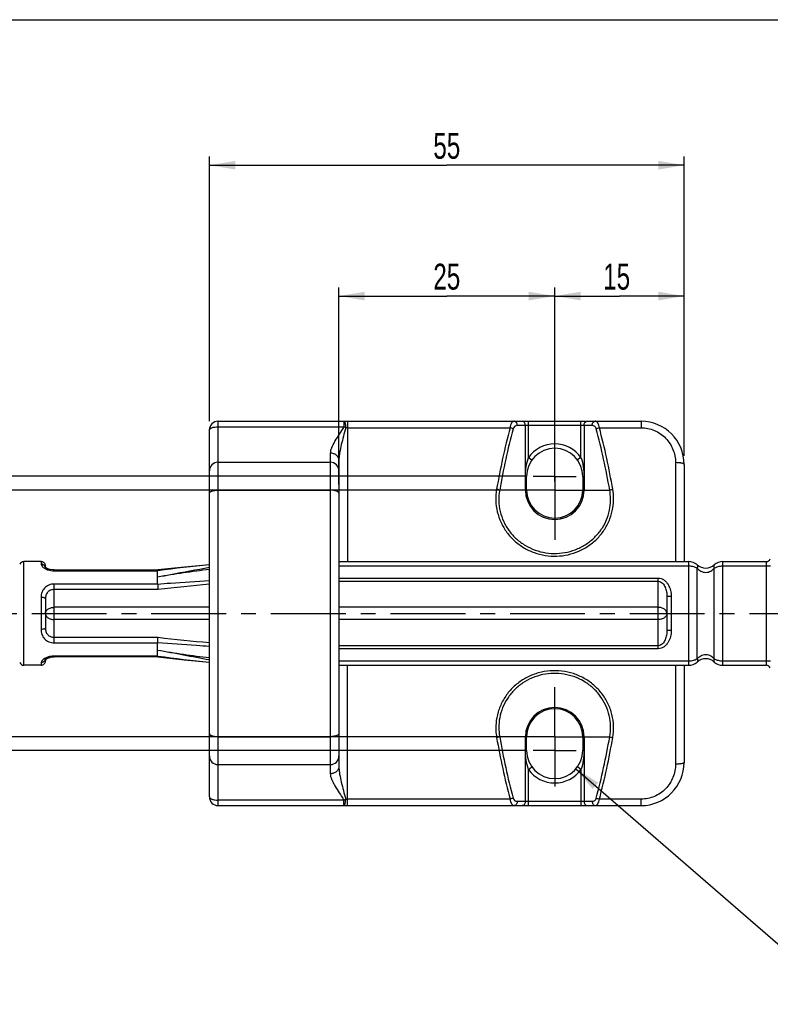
# Model space of a CAD drawing. Header units: millimetres. Extents: x 6 to 407, y 6 to 288.
# Tile 33 of 42: x 172 to 259, y 173 to 287. Entities that reach past the tile are written whole.
import ezdxf

# ---------------------------------------------------------------- set-up
doc = ezdxf.new("R2010")
doc.units = ezdxf.units.MM
doc.header["$LTSCALE"] = 23.1
doc.linetypes.add('CENTER', pattern=[0.6, 0.375, -0.075, 0.075, -0.075])
doc.layers.get('0').update_dxf_attribs({"linetype": 'CONTINUOUS'})
for name, color, linetype in [('DM1-0-1-CLIS-A-TE_DXF_DIMENSION', 7, 'CONTINUOUS'), ('DM1-0-1-CLIS-A-TE_DXF_FORMAT', 7, 'CONTINUOUS'), ('F40746_DM_BELLMOUTH_DXF_AXIS', 7, 'CONTINUOUS'), ('F46323_DM_HADXF_CONTINUOUS_LINE', 7, 'CONTINUOUS'), ('F46325_DM_HADXF_CONTINUOUS_LINE', 7, 'CONTINUOUS'), ('F46325_DM_HAND_ACT_BRACDXF_AXIS', 7, 'CONTINUOUS')]:
    doc.layers.add(name, color=color, linetype=linetype)
doc.styles.get("Standard").update_dxf_attribs({"font": 'txt', "width": 0.7})
doc.styles.add('TEXTSTYLE_5', font='gdt', dxfattribs={"width": 0.7})
doc.dimstyles.new('DIMSTYLE_1', dxfattribs={"dimtxt": 3, "dimasz": 3, "dimexe": 1, "dimexo": 1, "dimgap": 0.75, "dimtad": 1, "dimdsep": 46, "dimtxsty": 'STANDARD', "dimblk": '_FILLED', "dimblk1": '_FILLED', "dimblk2": '_FILLED', "dimcen": 0.09, "dimclrt": 5, "dimazin": 2, "dimtp": 0.01, "dimtm": 0.01, "dimtfac": 1, "dimtofl": 0, "dimtmove": 0, "dimatfit": 3, "dimldrblk": '_FILLED', "dimfxl": 1, "dimtolj": 1, "dimarcsym": 0})
doc.dimstyles.new('DIMSTYLE_3', dxfattribs={"dimtxt": 3, "dimasz": 3, "dimexe": 1, "dimexo": 1, "dimgap": 0.75, "dimtad": 1, "dimdec": 1, "dimdsep": 46, "dimtxsty": 'STANDARD', "dimblk": '_FILLED', "dimblk1": '_FILLED', "dimblk2": '_FILLED', "dimcen": 0.09, "dimclrt": 5, "dimazin": 2, "dimtp": 0.1, "dimtm": 0.1, "dimtfac": 1, "dimtdec": 1, "dimtofl": 0, "dimtmove": 0, "dimatfit": 3, "dimldrblk": '_FILLED', "dimfxl": 1, "dimtolj": 1, "dimarcsym": 0})
doc.dimstyles.new('DIMSTYLE_5', dxfattribs={"dimtxt": 3, "dimasz": 3, "dimexe": 1, "dimexo": 1, "dimtad": 1, "dimdsep": 46, "dimtxsty": 'STANDARD', "dimblk": '_FILLED', "dimblk1": '_FILLED', "dimblk2": '_FILLED', "dimcen": 0.09, "dimclrt": 5, "dimazin": 2, "dimtp": 0.01, "dimtm": 0.01, "dimtfac": 1, "dimtofl": 0, "dimtmove": 0, "dimatfit": 1, "dimldrblk": '_FILLED', "dimfxl": 1, "dimtolj": 1, "dimarcsym": 0})

# ---------------------------------------------------------------- blocks, each defined once
blk = doc.blocks.new('_FILLED')
at = {"color": 0, "linetype": 'BYBLOCK'}
blk.add_solid([(0, 0), (-1, 0.167), (-1, -0.167)], dxfattribs=at)
blk = doc.blocks.new('*D7')
at = {"layer": 'DM1-0-1-CLIS-A-TE_DXF_DIMENSION', "color": 2, "linetype": 'CONTINUOUS'}
for p, q in [((233.27, 233.02), (106.88, 233.02)), ((107.88, 233.02), (107.88, 218.73)), ((107.88, 204.44), (107.88, 218.73)), ((233.27, 204.44), (106.88, 204.44))]:
    blk.add_line(p, q, dxfattribs=at)
at = {"layer": 'DM1-0-1-CLIS-A-TE_DXF_DIMENSION', "color": 2, "linetype": 'CONTINUOUS', "xscale": 3, "yscale": 3, "zscale": 3}
for p, rotation in [((107.88, 233.02), 90), ((107.88, 204.44), 270)]:
    blk.add_blockref('_FILLED', p, dxfattribs=dict(at, rotation=rotation))
at = {"layer": 'DM1-0-1-CLIS-A-TE_DXF_DIMENSION', "color": 5, "linetype": 'CONTINUOUS', "insert": (104.13, 218.73), "char_height": 3, "width": 8.4, "attachment_point": 2, "rotation": 90, "line_spacing_factor": 0.9}
blk.add_mtext('28.6', dxfattribs=at)
blk = doc.blocks.new('*D8')
at = {"layer": 'DM1-0-1-CLIS-A-TE_DXF_DIMENSION', "color": 2, "linetype": 'CONTINUOUS'}
for p, q in [((230.77, 234.61), (92.53, 234.61)), ((93.53, 234.61), (93.53, 218.73)), ((93.53, 202.86), (93.53, 218.73)), ((230.77, 202.86), (92.53, 202.86))]:
    blk.add_line(p, q, dxfattribs=at)
at = {"layer": 'DM1-0-1-CLIS-A-TE_DXF_DIMENSION', "color": 2, "linetype": 'CONTINUOUS', "xscale": 3, "yscale": 3, "zscale": 3}
for p, rotation in [((93.53, 234.61), 90), ((93.53, 202.86), 270)]:
    blk.add_blockref('_FILLED', p, dxfattribs=dict(at, rotation=rotation))
at = {"layer": 'DM1-0-1-CLIS-A-TE_DXF_DIMENSION', "color": 5, "linetype": 'CONTINUOUS', "insert": (89.78, 218.73), "char_height": 3, "width": 8.4, "attachment_point": 2, "rotation": 90, "line_spacing_factor": 0.9}
blk.add_mtext('31.8', dxfattribs=at)
blk = doc.blocks.new('*D9')
at = {"layer": 'DM1-0-1-CLIS-A-TE_DXF_DIMENSION', "color": 2, "linetype": 'CONTINUOUS'}
for p, q in [((194.27, 240.98), (194.27, 271.63)), ((249.27, 236.98), (249.27, 271.63)), ((194.27, 270.63), (221.77, 270.63)), ((249.27, 270.63), (221.77, 270.63))]:
    blk.add_line(p, q, dxfattribs=at)
at = {"layer": 'DM1-0-1-CLIS-A-TE_DXF_DIMENSION', "color": 2, "linetype": 'CONTINUOUS', "xscale": 3, "yscale": 3, "zscale": 3, "rotation": 180}
blk.add_blockref('_FILLED', (194.27, 270.63), dxfattribs=at)
at = {"layer": 'DM1-0-1-CLIS-A-TE_DXF_DIMENSION', "color": 2, "linetype": 'CONTINUOUS', "xscale": 3, "yscale": 3, "zscale": 3}
blk.add_blockref('_FILLED', (249.27, 270.63), dxfattribs=at)
at = {"layer": 'DM1-0-1-CLIS-A-TE_DXF_DIMENSION', "color": 5, "linetype": 'CONTINUOUS', "insert": (221.77, 274.38), "char_height": 3, "width": 4.2, "attachment_point": 2, "line_spacing_factor": 0.9}
blk.add_mtext('55', dxfattribs=at)
blk = doc.blocks.new('*D12')
at = {"layer": 'DM1-0-1-CLIS-A-TE_DXF_DIMENSION', "color": 2, "linetype": 'CONTINUOUS'}
for p, q in [((236.73, 200.73), (262.78, 178.17)), ((262.78, 178.17), (266.28, 178.17)), ((266.28, 178.17), (278.08, 178.17))]:
    blk.add_line(p, q, dxfattribs=at)
at = {"layer": 'DM1-0-1-CLIS-A-TE_DXF_DIMENSION', "color": 2, "linetype": 'CONTINUOUS', "xscale": 3, "yscale": 3, "zscale": 3, "rotation": 139.1059795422}
blk.add_blockref('_FILLED', (236.73, 200.73), dxfattribs=at)
at = {"layer": 'DM1-0-1-CLIS-A-TE_DXF_DIMENSION', "color": 5, "linetype": 'CONTINUOUS', "insert": (267.78, 181.92), "char_height": 3, "width": 21, "attachment_point": 1, "line_spacing_factor": 0.9, "style": 'TEXTSTYLE_5'}
blk.add_mtext('{\\fgdt;n}\\ftxt;6.5\\P(2 PLACES)', dxfattribs=at)
blk = doc.blocks.new('*D15')
at = {"layer": 'DM1-0-1-CLIS-A-TE_DXF_DIMENSION', "color": 2, "linetype": 'CONTINUOUS'}
for p, q in [((234.27, 239.77), (234.27, 256.48)), ((234.27, 255.48), (241.77, 255.48)), ((249.27, 255.48), (241.77, 255.48)), ((249.27, 236.98), (249.27, 256.48))]:
    blk.add_line(p, q, dxfattribs=at)
at = {"layer": 'DM1-0-1-CLIS-A-TE_DXF_DIMENSION', "color": 2, "linetype": 'CONTINUOUS', "xscale": 3, "yscale": 3, "zscale": 3, "rotation": 180}
blk.add_blockref('_FILLED', (234.27, 255.48), dxfattribs=at)
at = {"layer": 'DM1-0-1-CLIS-A-TE_DXF_DIMENSION', "color": 2, "linetype": 'CONTINUOUS', "xscale": 3, "yscale": 3, "zscale": 3}
blk.add_blockref('_FILLED', (249.27, 255.48), dxfattribs=at)
at = {"layer": 'DM1-0-1-CLIS-A-TE_DXF_DIMENSION', "color": 5, "linetype": 'CONTINUOUS', "insert": (241.45, 259.23), "char_height": 3, "width": 4.2, "attachment_point": 2, "line_spacing_factor": 0.9}
blk.add_mtext('15', dxfattribs=at)
blk = doc.blocks.new('*D17')
at = {"layer": 'DM1-0-1-CLIS-A-TE_DXF_DIMENSION', "color": 2, "linetype": 'CONTINUOUS'}
for p, q in [((209.27, 233.65), (209.27, 256.48)), ((209.27, 255.48), (221.77, 255.48)), ((234.27, 255.48), (221.77, 255.48)), ((234.27, 234.02), (234.27, 256.48))]:
    blk.add_line(p, q, dxfattribs=at)
at = {"layer": 'DM1-0-1-CLIS-A-TE_DXF_DIMENSION', "color": 2, "linetype": 'CONTINUOUS', "xscale": 3, "yscale": 3, "zscale": 3, "rotation": 180}
blk.add_blockref('_FILLED', (209.27, 255.48), dxfattribs=at)
at = {"layer": 'DM1-0-1-CLIS-A-TE_DXF_DIMENSION', "color": 2, "linetype": 'CONTINUOUS', "xscale": 3, "yscale": 3, "zscale": 3}
blk.add_blockref('_FILLED', (234.27, 255.48), dxfattribs=at)
at = {"layer": 'DM1-0-1-CLIS-A-TE_DXF_DIMENSION', "color": 5, "linetype": 'CONTINUOUS', "insert": (221.77, 259.23), "char_height": 3, "width": 4.2, "attachment_point": 2, "line_spacing_factor": 0.9}
blk.add_mtext('25', dxfattribs=at)

msp = doc.modelspace()

# ---------------------------------------------------------------- linework, layer by layer
at = {"layer": 'DM1-0-1-CLIS-A-TE_DXF_FORMAT', "color": 7, "linetype": 'CONTINUOUS'}
msp.add_line((6.36, 287.481), (406.722, 287.481), dxfattribs=at)
at = {"layer": 'F40746_DM_BELLMOUTH_DXF_AXIS', "color": 7, "linetype": 'CENTER'}
msp.add_line((145.959, 218.731), (316.786, 218.731), dxfattribs=at)
at = {"layer": 'F46323_DM_HADXF_CONTINUOUS_LINE', "color": 9, "linetype": 'CONTINUOUS'}
for p, q in [((172.772, 212.731), (172.772, 224.731)), ((174.772, 224.731), (174.772, 224.439)), ((249.787, 224.731), (249.787, 212.731)), ((253.756, 212.731), (253.756, 224.731)), ((258.772, 224.731), (258.772, 212.731)), ((176.272, 223.763), (176.272, 223.675)), ((176.272, 223.675), (188.272, 223.675)), ((209.272, 224.231), (249.787, 224.231)), ((250.779, 213.481), (250.779, 223.981)), ((252.764, 213.481), (252.764, 223.981)), ((253.756, 224.231), (259.272, 224.231)), ((209.272, 222.817), (246.272, 222.817)), ((209.272, 222.464), (246.272, 222.464)), ((246.272, 214.646), (246.272, 222.817)), ((176.272, 215.331), (176.272, 222.132)), ((188.272, 222.132), (176.272, 222.132)), ((188.323, 221.495), (176.272, 221.495)), ((174.772, 220.582), (174.772, 216.881)), ((247.772, 220.696), (247.272, 220.696)), ((247.772, 220.696), (247.772, 216.767)), ((194.272, 219.438), (176.272, 219.438)), ((246.272, 219.438), (209.272, 219.438)), ((194.272, 218.024), (176.272, 218.024)), ((246.272, 218.024), (209.272, 218.024)), ((247.772, 216.767), (247.272, 216.767)), ((176.272, 215.968), (188.321, 215.968)), ((176.272, 215.331), (188.272, 215.331)), ((246.272, 214.999), (209.272, 214.999)), ((246.272, 214.646), (209.272, 214.646)), ((176.272, 213.7), (176.272, 213.788)), ((188.272, 213.788), (176.272, 213.788)), ((209.272, 213.231), (249.787, 213.231)), ((253.756, 213.231), (259.272, 213.231)), ((174.772, 213.024), (174.772, 212.731))]:
    msp.add_line(p, q, dxfattribs=at)
at = {"layer": 'F46323_DM_HADXF_CONTINUOUS_LINE', "color": 7, "linetype": 'CONTINUOUS'}
for p, q in [((174.772, 224.731), (172.772, 224.731)), ((209.272, 224.731), (249.787, 224.731)), ((253.756, 224.731), (258.772, 224.731)), ((175.272, 223.963), (175.272, 224.231)), ((175.521, 223.91), (175.416, 223.965)), ((175.809, 223.816), (175.66, 223.864)), ((176.272, 223.763), (176.147, 223.766)), ((176.272, 223.763), (188.293, 223.763)), ((188.303, 223.677), (188.272, 223.673)), ((188.272, 222.132), (188.272, 223.675)), ((188.892, 223.827), (188.292, 223.763)), ((175.272, 220.428), (175.272, 217.035)), ((247.272, 220.696), (247.272, 216.767)), ((188.272, 213.788), (188.272, 215.331)), ((175.272, 213.402), (175.272, 213.231)), ((176.173, 213.698), (176.272, 213.7)), ((188.293, 213.7), (176.272, 213.7)), ((188.271, 213.795), (188.304, 213.791)), ((191.357, 213.372), (194.272, 213.089)), ((174.772, 212.731), (172.772, 212.731)), ((209.272, 212.731), (249.787, 212.731)), ((253.756, 212.731), (258.772, 212.731))]:
    msp.add_line(p, q, dxfattribs=at)
for points in [[(176.147, 223.766), (175.797, 223.818), (175.511, 223.913), (175.325, 224.016), (175.278, 224.052)], [(176.272, 223.763), (176.172, 223.765), (176.167, 223.766)], [(194.272, 224.374), (191.377, 224.093), (188.292, 223.763)], [(175.243, 213.376), (175.25, 213.384), (175.337, 213.455)], [(175.337, 213.455), (175.531, 213.558), (175.822, 213.651), (176.173, 213.698)], [(175.413, 213.496), (175.51, 213.549), (175.52, 213.552)], [(175.657, 213.598), (175.794, 213.644), (175.807, 213.646)], [(175.988, 213.673), (176.145, 213.696), (176.166, 213.697)], [(188.292, 213.7), (191.377, 213.37), (194.272, 213.089)]]:
    msp.add_lwpolyline(points, dxfattribs=at)
for centre, radius, start, end in [((172.772, 224.231), 0.5, 90, 157.50167), ((174.772, 224.231), 0.5, 359.99989, 90), ((249.787, 223.231), 1.5, 48.59038, 90), ((253.756, 223.231), 1.5, 90, 131.40962), ((258.772, 225.231), 0.5, 270, 337.50001), ((211.469, 49.557), 175.655, 95.6188, 97.57834), ((251.772, 225.481), 1.5, 228.59038, 311.40962), ((174.772, 213.231), 0.5, 270, 0.00534), ((211.331, 385.28), 173.029, 262.3521, 264.34142), ((251.772, 211.981), 1.5, 48.59038, 131.40962), ((172.772, 213.231), 0.5, 201.64238, 270), ((249.787, 214.231), 1.5, 270, 311.40962), ((253.756, 214.231), 1.5, 228.59038, 270), ((258.772, 212.231), 0.5, 22.5, 90)]:
    msp.add_arc(centre, radius, start, end, dxfattribs=at)
at = {"layer": 'F46323_DM_HADXF_CONTINUOUS_LINE', "color": 9, "linetype": 'CONTINUOUS'}
for centre, radius, start, end in [((176.042, 225.415), 1.696, 240.51366, 242.04314), ((176.271, 226.045), 2.37, 260.6277, 270.00814), ((226.734, -122.795), 346.426, 95.37715, 96.36596), ((226.937, 562.269), 348.448, 263.63721, 264.62065)]:
    msp.add_arc(centre, radius, start, end, dxfattribs=at)
for points, knots in [([(175.205, 224.201), (175.161, 224.273), (175.031, 224.396), (174.858, 224.439), (174.772, 224.439)], [0, 0, 0, 0, 0.4947078, 1, 1, 1, 1]), ([(174.772, 224.439), (174.772, 224.352), (174.856, 224.21), (175.02, 224.056), (175.139, 223.977), (175.207, 223.939)], [0, 0, 0, 0, 0.3798915, 0.6584652, 1, 1, 1, 1]), ([(175.272, 223.963), (175.272, 224.025), (175.253, 224.109), (175.215, 224.183), (175.205, 224.201)], [0, 0, 0, 0, 0.7466551, 1, 1, 1, 1]), ([(175.247, 223.917), (175.268, 223.906), (175.357, 223.861), (175.45, 223.823), (175.522, 223.798)], [0, 0, 0, 0, 0.2374871, 1, 1, 1, 1]), ([(175.522, 223.798), (175.551, 223.788), (175.67, 223.75), (175.792, 223.722), (175.885, 223.706)], [0, 0, 0, 0, 0.2413181, 1, 1, 1, 1]), ([(188.272, 222.974), (188.77, 223.062), (190.77, 223.425), (192.767, 223.807), (194.269, 224.076)], [0, 0, 0, 0, 0.2491631, 1, 1, 1, 1]), ([(188.272, 222.974), (189.267, 223.149), (191.261, 223.478), (193.265, 223.737), (194.269, 223.847)], [0, 0, 0, 0, 0.5000962, 1, 1, 1, 1]), ([(249.787, 224.231), (249.847, 224.231), (250.079, 224.222), (250.309, 224.177), (250.471, 224.121)], [0, 0, 0, 0, 0.2587417, 1, 1, 1, 1]), ([(250.471, 224.121), (250.499, 224.112), (250.605, 224.073), (250.708, 224.024), (250.779, 223.981)], [0, 0, 0, 0, 0.261737, 1, 1, 1, 1]), ([(250.779, 224.356), (250.799, 224.339), (250.831, 224.29), (250.844, 224.197), (250.826, 224.09), (250.798, 224.018), (250.779, 223.981)], [0, 0, 0, 0, 0.1966236, 0.4226986, 0.6914442, 1, 1, 1, 1]), ([(250.779, 223.981), (250.897, 223.843), (251.116, 223.655), (251.471, 223.509), (251.772, 223.468), (252.072, 223.509), (252.427, 223.655), (252.646, 223.843), (252.764, 223.981)], [0, 0, 0, 0, 0.2393318, 0.3675938, 0.5001369, 0.6326305, 0.7607752, 1, 1, 1, 1]), ([(252.764, 224.356), (252.744, 224.339), (252.712, 224.29), (252.699, 224.197), (252.717, 224.09), (252.745, 224.018), (252.764, 223.981)], [0, 0, 0, 0, 0.1966232, 0.4226983, 0.6914442, 1, 1, 1, 1]), ([(252.764, 223.981), (252.784, 223.993), (252.869, 224.041), (252.958, 224.08), (253.028, 224.106)], [0, 0, 0, 0, 0.2396217, 1, 1, 1, 1]), ([(253.028, 224.106), (253.083, 224.126), (253.318, 224.201), (253.567, 224.231), (253.756, 224.231)], [0, 0, 0, 0, 0.2373484, 1, 1, 1, 1]), ([(188.272, 222.131), (188.771, 222.171), (190.769, 222.323), (192.77, 222.459), (194.27, 222.559)], [0, 0, 0, 0, 0.2496034, 1, 1, 1, 1]), ([(246.272, 222.817), (246.391, 222.817), (246.63, 222.775), (246.951, 222.607), (247.216, 222.362), (247.495, 221.974), (247.716, 221.411), (247.771, 220.934), (247.772, 220.696)], [0, 0, 0, 0, 0.1250392, 0.2501604, 0.3752864, 0.5004682, 0.7501045, 1, 1, 1, 1]), ([(246.272, 222.464), (246.365, 222.464), (246.552, 222.414), (246.775, 222.24), (246.945, 222.019), (247.113, 221.691), (247.24, 221.246), (247.272, 220.879), (247.272, 220.696)], [0, 0, 0, 0, 0.1263614, 0.2522982, 0.3776339, 0.5025632, 0.7513862, 1, 1, 1, 1]), ([(176.272, 222.132), (176.062, 222.132), (175.649, 222.054), (175.136, 221.703), (174.829, 221.177), (174.772, 220.78), (174.772, 220.582)], [0, 0, 0, 0, 0.2611078, 0.5102342, 0.7526936, 1, 1, 1, 1]), ([(176.272, 221.495), (176.133, 221.495), (175.856, 221.444), (175.509, 221.205), (175.307, 220.839), (175.272, 220.565), (175.272, 220.428)], [0, 0, 0, 0, 0.254503, 0.5018873, 0.7479881, 1, 1, 1, 1]), ([(175.272, 220.428), (175.272, 220.451), (175.239, 220.487), (175.184, 220.516), (175.094, 220.549), (174.955, 220.575), (174.835, 220.582), (174.772, 220.582)], [0, 0, 0, 0, 0.1282855, 0.2256793, 0.3470139, 0.6501599, 1, 1, 1, 1]), ([(175.272, 218.731), (175.272, 218.825), (175.332, 219.026), (175.565, 219.257), (175.893, 219.405), (176.143, 219.438), (176.272, 219.438)], [0, 0, 0, 0, 0.2094763, 0.4446528, 0.7119869, 1, 1, 1, 1]), ([(247.272, 218.731), (247.272, 218.825), (247.211, 219.026), (246.978, 219.257), (246.65, 219.405), (246.4, 219.438), (246.272, 219.438)], [0, 0, 0, 0, 0.2094929, 0.4446655, 0.7119947, 1, 1, 1, 1]), ([(175.272, 218.731), (175.272, 218.638), (175.332, 218.436), (175.565, 218.206), (175.893, 218.058), (176.143, 218.024), (176.272, 218.024)], [0, 0, 0, 0, 0.2094929, 0.4446655, 0.7119947, 1, 1, 1, 1]), ([(247.272, 218.731), (247.272, 218.638), (247.211, 218.436), (246.978, 218.206), (246.65, 218.058), (246.4, 218.024), (246.272, 218.024)], [0, 0, 0, 0, 0.2094763, 0.4446528, 0.7119869, 1, 1, 1, 1]), ([(175.272, 217.035), (175.272, 217.012), (175.239, 216.975), (175.184, 216.946), (175.094, 216.913), (174.955, 216.888), (174.835, 216.881), (174.772, 216.881)], [0, 0, 0, 0, 0.128288, 0.2256819, 0.3470164, 0.6501612, 1, 1, 1, 1]), ([(174.772, 216.881), (174.772, 216.683), (174.829, 216.286), (175.136, 215.76), (175.649, 215.409), (176.062, 215.331), (176.272, 215.331)], [0, 0, 0, 0, 0.2473069, 0.4897671, 0.7388947, 1, 1, 1, 1]), ([(175.272, 217.035), (175.272, 216.898), (175.307, 216.624), (175.509, 216.257), (175.856, 216.019), (176.133, 215.968), (176.272, 215.968)], [0, 0, 0, 0, 0.2520124, 0.4981138, 0.7454988, 1, 1, 1, 1]), ([(247.272, 216.767), (247.272, 216.584), (247.24, 216.217), (247.113, 215.772), (246.945, 215.444), (246.775, 215.222), (246.552, 215.048), (246.365, 214.999), (246.272, 214.999)], [0, 0, 0, 0, 0.2486138, 0.4974368, 0.6223661, 0.7477018, 0.8736386, 1, 1, 1, 1]), ([(247.772, 216.767), (247.771, 216.529), (247.716, 216.052), (247.495, 215.489), (247.216, 215.1), (246.951, 214.856), (246.63, 214.687), (246.391, 214.646), (246.272, 214.646)], [0, 0, 0, 0, 0.2498955, 0.4995317, 0.6247136, 0.7498396, 0.8749608, 1, 1, 1, 1]), ([(194.27, 214.903), (193.77, 214.937), (191.77, 215.072), (189.77, 215.214), (188.272, 215.331)], [0, 0, 0, 0, 0.2503547, 1, 1, 1, 1]), ([(188.272, 214.489), (189.267, 214.315), (191.261, 213.984), (193.265, 213.726), (194.269, 213.615)], [0, 0, 0, 0, 0.5000878, 1, 1, 1, 1]), ([(188.272, 214.489), (189.27, 214.314), (191.268, 213.94), (193.267, 213.566), (194.269, 213.387)], [0, 0, 0, 0, 0.4988247, 1, 1, 1, 1]), ([(175.145, 213.487), (175.086, 213.45), (174.984, 213.376), (174.842, 213.232), (174.772, 213.103), (174.772, 213.024)], [0, 0, 0, 0, 0.3374195, 0.6140407, 1, 1, 1, 1]), ([(175.205, 213.262), (175.161, 213.19), (175.031, 213.067), (174.858, 213.024), (174.772, 213.024)], [0, 0, 0, 0, 0.4947077, 1, 1, 1, 1]), ([(175.466, 213.645), (175.436, 213.633), (175.325, 213.588), (175.219, 213.533), (175.145, 213.487)], [0, 0, 0, 0, 0.2670617, 1, 1, 1, 1]), ([(175.272, 213.5), (175.272, 213.438), (175.253, 213.353), (175.215, 213.28), (175.205, 213.262)], [0, 0, 0, 0, 0.7466554, 1, 1, 1, 1]), ([(176.272, 213.788), (176.2, 213.788), (175.927, 213.776), (175.655, 213.716), (175.466, 213.645)], [0, 0, 0, 0, 0.2610201, 1, 1, 1, 1]), ([(249.787, 213.231), (249.847, 213.231), (250.079, 213.241), (250.309, 213.286), (250.471, 213.341)], [0, 0, 0, 0, 0.2587399, 1, 1, 1, 1]), ([(250.471, 213.341), (250.499, 213.351), (250.605, 213.39), (250.708, 213.439), (250.779, 213.481)], [0, 0, 0, 0, 0.2617365, 1, 1, 1, 1]), ([(250.779, 213.481), (250.897, 213.62), (251.116, 213.808), (251.471, 213.954), (251.772, 213.995), (252.072, 213.954), (252.427, 213.808), (252.646, 213.62), (252.764, 213.481)], [0, 0, 0, 0, 0.2393315, 0.3675943, 0.5001362, 0.6326308, 0.7607751, 1, 1, 1, 1]), ([(250.779, 213.481), (250.798, 213.445), (250.826, 213.373), (250.844, 213.266), (250.831, 213.173), (250.799, 213.124), (250.779, 213.106)], [0, 0, 0, 0, 0.3085557, 0.5773014, 0.8033766, 1, 1, 1, 1]), ([(252.764, 213.481), (252.745, 213.445), (252.717, 213.373), (252.699, 213.266), (252.712, 213.173), (252.744, 213.124), (252.764, 213.106)], [0, 0, 0, 0, 0.3085562, 0.5773017, 0.8033764, 1, 1, 1, 1]), ([(252.764, 213.481), (252.784, 213.47), (252.869, 213.422), (252.958, 213.383), (253.028, 213.357)], [0, 0, 0, 0, 0.239609, 1, 1, 1, 1]), ([(253.028, 213.357), (253.083, 213.337), (253.318, 213.262), (253.567, 213.231), (253.756, 213.231)], [0, 0, 0, 0, 0.2373381, 1, 1, 1, 1])]:
    msp.add_open_spline(points, degree=3, knots=knots, dxfattribs=at)
at = {"layer": 'F46323_DM_HADXF_CONTINUOUS_LINE', "color": 7, "linetype": 'CONTINUOUS'}
for points, knots in [([(188.272, 223.675), (188.272, 223.687), (188.273, 223.709), (188.28, 223.737), (188.286, 223.753), (188.291, 223.762), (188.294, 223.763)], [0, 0, 0, 0, 0.4052546, 0.71166, 0.9120285, 1, 1, 1, 1]), ([(188.272, 222.132), (188.272, 222.079), (188.285, 221.97), (188.297, 221.805), (188.304, 221.644), (188.315, 221.542), (188.32, 221.495)], [0, 0, 0, 0, 0.2462127, 0.5164851, 0.7780531, 1, 1, 1, 1]), ([(188.272, 215.331), (188.272, 215.383), (188.285, 215.493), (188.297, 215.658), (188.304, 215.818), (188.315, 215.921), (188.32, 215.968)], [0, 0, 0, 0, 0.2462152, 0.5164831, 0.7780529, 1, 1, 1, 1]), ([(188.295, 213.7), (188.292, 213.7), (188.285, 213.71), (188.275, 213.725), (188.268, 213.754), (188.269, 213.776), (188.272, 213.788)], [0, 0, 0, 0, 0.0968835, 0.3072457, 0.6086857, 1, 1, 1, 1])]:
    msp.add_open_spline(points, degree=3, knots=knots, dxfattribs=at)
at = {"layer": 'F46325_DM_HADXF_CONTINUOUS_LINE', "color": 9, "linetype": 'CONTINUOUS'}
for p, q in [((195.272, 196.481), (195.272, 240.981)), ((209.855, 240.981), (209.855, 240.345)), ((210.272, 240.981), (210.272, 224.731)), ((231.229, 236.798), (231.229, 240.981)), ((237.314, 236.798), (237.314, 240.981)), ((244.272, 240.981), (244.272, 240.237)), ((195.272, 240.345), (209.855, 240.345)), ((210.272, 240.237), (229.097, 240.237)), ((238.609, 240.481), (229.934, 240.481)), ((230.875, 233.019), (230.875, 240.481)), ((237.668, 240.481), (237.668, 233.019)), ((239.446, 240.237), (244.272, 240.237)), ((208.272, 237.294), (208.272, 200.169)), ((231.229, 236.798), (231.634, 236.506)), ((237.314, 236.798), (236.909, 236.506)), ((248.272, 236.189), (248.272, 224.731)), ((230.875, 234.606), (231.022, 234.606)), ((237.668, 234.606), (237.522, 234.606)), ((195.272, 233.003), (208.272, 233.003)), ((231.022, 233.019), (227.899, 233.019)), ((237.522, 233.019), (240.644, 233.019)), ((210.272, 196.481), (210.272, 212.731)), ((248.272, 212.731), (248.272, 201.274)), ((195.272, 204.46), (208.272, 204.46)), ((231.022, 204.444), (227.899, 204.444)), ((230.875, 196.981), (230.875, 204.444)), ((237.522, 204.444), (240.644, 204.444)), ((237.668, 204.444), (237.668, 196.981)), ((230.875, 202.856), (231.022, 202.856)), ((237.668, 202.856), (237.522, 202.856)), ((231.229, 200.665), (231.634, 200.957)), ((231.229, 196.481), (231.229, 200.665)), ((237.314, 200.665), (236.909, 200.957)), ((237.314, 200.665), (237.314, 196.481)), ((209.855, 197.118), (195.272, 197.118)), ((209.855, 196.481), (209.855, 197.118)), ((229.097, 197.225), (210.272, 197.225)), ((229.934, 196.981), (238.609, 196.981)), ((244.272, 197.225), (239.446, 197.225)), ((244.272, 196.481), (244.272, 197.225))]:
    msp.add_line(p, q, dxfattribs=at)
at = {"layer": 'F46325_DM_HADXF_CONTINUOUS_LINE', "color": 7, "linetype": 'CONTINUOUS'}
for p, q in [((195.272, 240.981), (244.272, 240.981)), ((194.272, 197.481), (194.272, 239.981)), ((195.272, 236.231), (208.272, 236.231)), ((209.272, 236.458), (209.272, 201.004)), ((249.272, 235.981), (249.272, 224.731)), ((231.022, 233.019), (231.022, 234.606)), ((237.522, 234.606), (237.522, 233.019)), ((249.272, 212.731), (249.272, 201.481)), ((231.022, 202.856), (231.022, 204.444)), ((237.522, 204.444), (237.522, 202.856)), ((195.272, 201.231), (208.272, 201.231)), ((195.272, 196.481), (244.272, 196.481))]:
    msp.add_line(p, q, dxfattribs=at)
for centre, radius, start, end in [((195.272, 239.981), 1, 90, 180), ((244.272, 235.981), 5, 0, 90), ((234.272, 234.606), 3.25, 0, 180), ((195.272, 235.231), 1, 90, 180), ((208.272, 235.231), 1, 0, 90), ((234.272, 233.019), 3.25, 180, 360), ((234.272, 204.444), 3.25, 0, 180), ((195.272, 202.231), 1, 180, 270), ((208.272, 202.231), 1, 270, 360), ((234.272, 202.856), 3.25, 180, 360), ((244.272, 201.481), 5, 270, 360), ((195.272, 197.481), 1, 180, 270)]:
    msp.add_arc(centre, radius, start, end, dxfattribs=at)
at = {"layer": 'F46325_DM_HADXF_CONTINUOUS_LINE', "color": 9, "linetype": 'CONTINUOUS'}
for centre, radius, start, end in [((208.491, 237.587), 3.077, 59.26835, 63.68), ((210.27, 236.52), 3.717, 89.97674, 93.18641), ((310.755, 218.742), 84.44, 165.25219, 170.20689), ((310.178, 218.731), 83.51, 165.16763, 170.14901), ((229.934, 239.981), 0.5, 89.99779, 165.16972), ((238.609, 239.981), 0.5, 14.8321, 90.00028), ((158.365, 218.731), 83.51, 9.85099, 14.83237), ((157.779, 218.74), 84.449, 9.79338, 14.74754), ((234.272, 234.606), 3.75, 35.76331, 144.23669), ((234.272, 233.019), 3.396, 180, 360), ((234.661, 231.92), 6.083, 351.13822, 10.40778), ((234.579, 231.994), 6.514, 350.76246, 9.81432), ((234.272, 204.444), 3.396, 0, 180), ((233.88, 205.543), 6.081, 169.70016, 190.41002), ((233.967, 205.469), 6.517, 175.29004, 189.81236), ((310.764, 218.723), 84.449, 189.79338, 194.74754), ((310.178, 218.731), 83.51, 189.85099, 194.83237), ((158.365, 218.731), 83.51, 345.16763, 350.14901), ((157.788, 218.721), 84.44, 345.25219, 350.20689), ((234.272, 202.856), 3.75, 215.76331, 324.23669), ((229.934, 197.481), 0.5, 194.83028, 270.00221), ((238.609, 197.481), 0.5, 269.9978, 345.16973), ((208.491, 199.876), 3.077, 296.32004, 300.73162), ((210.271, 200.984), 3.759, 266.83135, 270.00551)]:
    msp.add_arc(centre, radius, start, end, dxfattribs=at)
for points, knots in [([(209.855, 240.981), (209.885, 240.981), (209.927, 240.931), (209.961, 240.857), (209.99, 240.766), (210.015, 240.656), (210.045, 240.476), (210.058, 240.332), (210.063, 240.232)], [0, 0, 0, 0, 0.1095766, 0.2010556, 0.3188143, 0.4610195, 0.6246693, 1, 1, 1, 1]), ([(229.58, 240.981), (229.554, 240.981), (229.499, 240.972), (229.42, 240.933), (229.346, 240.87), (229.249, 240.746), (229.153, 240.534), (229.111, 240.343), (229.097, 240.237)], [0, 0, 0, 0, 0.0831681, 0.1726833, 0.2732251, 0.3880951, 0.6650901, 1, 1, 1, 1]), ([(229.934, 240.481), (229.934, 240.546), (229.917, 240.671), (229.843, 240.834), (229.728, 240.951), (229.627, 240.981), (229.58, 240.981)], [0, 0, 0, 0, 0.2879697, 0.5553441, 0.7905331, 1, 1, 1, 1]), ([(230.875, 240.481), (230.875, 240.546), (230.858, 240.671), (230.784, 240.834), (230.669, 240.951), (230.568, 240.981), (230.522, 240.981)], [0, 0, 0, 0, 0.2879697, 0.5553441, 0.7905332, 1, 1, 1, 1]), ([(237.668, 240.481), (237.668, 240.546), (237.685, 240.671), (237.759, 240.834), (237.874, 240.951), (237.975, 240.981), (238.022, 240.981)], [0, 0, 0, 0, 0.2879697, 0.5553441, 0.7905331, 1, 1, 1, 1]), ([(238.609, 240.481), (238.609, 240.546), (238.626, 240.671), (238.7, 240.834), (238.815, 240.951), (238.916, 240.981), (238.963, 240.981)], [0, 0, 0, 0, 0.2879697, 0.5553441, 0.7905332, 1, 1, 1, 1]), ([(239.446, 240.237), (239.432, 240.343), (239.39, 240.534), (239.294, 240.746), (239.197, 240.87), (239.123, 240.933), (239.044, 240.972), (238.989, 240.981), (238.963, 240.981)], [0, 0, 0, 0, 0.3349098, 0.6119049, 0.7267748, 0.8273167, 0.9168319, 1, 1, 1, 1]), ([(194.272, 239.981), (194.272, 240.006), (194.288, 240.06), (194.351, 240.129), (194.446, 240.19), (194.57, 240.244), (194.721, 240.288), (194.957, 240.332), (195.144, 240.345), (195.272, 240.345)], [0, 0, 0, 0, 0.0650747, 0.143848, 0.2429087, 0.3635131, 0.5036792, 0.6597988, 1, 1, 1, 1]), ([(209.855, 240.345), (209.671, 240.064), (209.313, 239.522), (208.891, 238.849), (208.604, 238.33), (208.432, 237.968), (208.31, 237.627), (208.272, 237.4), (208.272, 237.294)], [0, 0, 0, 0, 0.2904713, 0.5618607, 0.6872407, 0.8033412, 0.9080825, 1, 1, 1, 1]), ([(210.063, 240.232), (209.972, 239.903), (209.794, 239.255), (209.548, 238.296), (209.379, 237.511), (209.291, 236.901), (209.272, 236.604), (209.272, 236.458)], [0, 0, 0, 0, 0.2645222, 0.5219655, 0.7690881, 0.8871002, 1, 1, 1, 1]), ([(229.451, 240.109), (229.399, 240.137), (229.283, 240.185), (229.162, 240.221), (229.097, 240.237)], [0, 0, 0, 0, 0.4655612, 1, 1, 1, 1]), ([(239.092, 240.109), (239.144, 240.137), (239.26, 240.185), (239.381, 240.221), (239.446, 240.237)], [0, 0, 0, 0, 0.4655689, 1, 1, 1, 1]), ([(244.272, 240.237), (244.538, 240.237), (245.071, 240.183), (245.836, 239.944), (246.536, 239.558), (247.142, 239.045), (247.635, 238.427), (247.999, 237.727), (248.222, 236.972), (248.271, 236.45), (248.272, 236.189)], [0, 0, 0, 0, 0.1265699, 0.2528403, 0.3785682, 0.5036546, 0.6281544, 0.7522276, 0.8761028, 1, 1, 1, 1]), ([(209.272, 236.458), (209.272, 236.568), (209.216, 236.796), (208.987, 237.073), (208.656, 237.253), (208.401, 237.294), (208.272, 237.294)], [0, 0, 0, 0, 0.2290356, 0.4708403, 0.7296801, 1, 1, 1, 1]), ([(230.875, 234.606), (230.875, 234.978), (230.929, 235.721), (231.103, 236.449), (231.229, 236.798)], [0, 0, 0, 0, 0.5003065, 1, 1, 1, 1]), ([(237.314, 236.798), (237.44, 236.449), (237.614, 235.721), (237.668, 234.978), (237.668, 234.606)], [0, 0, 0, 0, 0.4996954, 1, 1, 1, 1]), ([(249.272, 235.981), (249.272, 235.996), (249.257, 236.021), (249.227, 236.044), (249.178, 236.072), (249.094, 236.102), (248.971, 236.132), (248.821, 236.157), (248.585, 236.182), (248.399, 236.189), (248.272, 236.189)], [0, 0, 0, 0, 0.0426191, 0.072067, 0.1084168, 0.2026386, 0.3245897, 0.4706493, 0.6359421, 1, 1, 1, 1]), ([(194.272, 232.649), (194.272, 232.672), (194.288, 232.726), (194.351, 232.793), (194.446, 232.852), (194.571, 232.904), (194.721, 232.947), (194.957, 232.991), (195.144, 233.003), (195.272, 233.003)], [0, 0, 0, 0, 0.0638419, 0.1418015, 0.2405191, 0.3611647, 0.5016632, 0.6583295, 1, 1, 1, 1]), ([(209.272, 232.649), (209.272, 232.672), (209.255, 232.726), (209.192, 232.793), (209.097, 232.852), (208.972, 232.904), (208.822, 232.947), (208.586, 232.991), (208.399, 233.003), (208.272, 233.003)], [0, 0, 0, 0, 0.0638419, 0.1418015, 0.2405191, 0.3611647, 0.5016632, 0.6583295, 1, 1, 1, 1]), ([(227.546, 233.104), (227.471, 232.674), (227.409, 231.795), (227.582, 230.484), (228.017, 229.231), (228.698, 228.088), (229.594, 227.101), (230.668, 226.309), (231.876, 225.737), (233.172, 225.406), (234.506, 225.324), (235.833, 225.494), (237.103, 225.911), (238.269, 226.563), (239.286, 227.427), (240.11, 228.473), (240.707, 229.66), (240.938, 230.516), (241.008, 230.949)], [0, 0, 0, 0, 0.0618644, 0.1238966, 0.1861222, 0.2485324, 0.3110947, 0.3737659, 0.4365061, 0.4992814, 0.5620683, 0.624853, 0.687619, 0.7503394, 0.812978, 0.8754926, 0.9378418, 1, 1, 1, 1]), ([(227.899, 233.019), (227.846, 233.037), (227.729, 233.07), (227.61, 233.094), (227.546, 233.104)], [0, 0, 0, 0, 0.4619371, 1, 1, 1, 1]), ([(227.899, 233.019), (227.825, 232.611), (227.758, 231.777), (227.916, 230.532), (228.326, 229.34), (228.973, 228.255), (229.827, 227.319), (230.85, 226.569), (232, 226.029), (233.231, 225.716), (234.5, 225.64), (235.76, 225.802), (236.967, 226.197), (238.077, 226.815), (239.044, 227.635), (239.827, 228.629), (240.392, 229.758), (240.607, 230.571), (240.671, 230.983)], [0, 0, 0, 0, 0.0617982, 0.1237842, 0.1859853, 0.24839, 0.310961, 0.3736499, 0.4364129, 0.4992136, 0.5620268, 0.6248374, 0.6876279, 0.7503691, 0.8130219, 0.8755395, 0.9378755, 1, 1, 1, 1]), ([(240.644, 233.019), (240.697, 233.037), (240.814, 233.07), (240.933, 233.094), (240.997, 233.104)], [0, 0, 0, 0, 0.461937, 1, 1, 1, 1]), ([(240.997, 204.358), (241.073, 204.799), (241.135, 205.7), (240.948, 207.042), (240.486, 208.321), (239.768, 209.48), (238.828, 210.471), (237.706, 211.254), (236.45, 211.802), (235.112, 212.095), (233.743, 212.125), (232.393, 211.892), (231.114, 211.401), (229.957, 210.669), (228.971, 209.723), (228.2, 208.598), (227.677, 207.343), (227.509, 206.451), (227.472, 206.004)], [0, 0, 0, 0, 0.061879, 0.1239317, 0.1861845, 0.248625, 0.3112155, 0.373909, 0.4366645, 0.4994507, 0.5622464, 0.6250365, 0.6878015, 0.7505122, 0.8131294, 0.8756068, 0.9379034, 1, 1, 1, 1]), ([(240.644, 204.444), (240.718, 204.848), (240.785, 205.676), (240.631, 206.912), (240.228, 208.096), (239.592, 209.177), (238.751, 210.111), (237.742, 210.864), (236.607, 211.41), (235.388, 211.733), (234.13, 211.825), (232.878, 211.681), (231.674, 211.307), (230.563, 210.713), (229.588, 209.917), (228.79, 208.946), (228.204, 207.839), (227.971, 207.037), (227.897, 206.63)], [0, 0, 0, 0, 0.0617958, 0.1237786, 0.1859765, 0.2483777, 0.3109435, 0.3736249, 0.4363779, 0.499169, 0.5619745, 0.6247785, 0.6875637, 0.7503039, 0.8129627, 0.8754946, 0.9378516, 1, 1, 1, 1]), ([(194.272, 204.814), (194.272, 204.79), (194.288, 204.737), (194.351, 204.67), (194.446, 204.61), (194.571, 204.558), (194.721, 204.516), (194.957, 204.472), (195.144, 204.46), (195.272, 204.46)], [0, 0, 0, 0, 0.0638419, 0.1418015, 0.2405191, 0.3611647, 0.5016632, 0.6583295, 1, 1, 1, 1]), ([(209.272, 204.814), (209.272, 204.79), (209.255, 204.737), (209.192, 204.67), (209.097, 204.61), (208.972, 204.558), (208.822, 204.516), (208.586, 204.472), (208.399, 204.46), (208.272, 204.46)], [0, 0, 0, 0, 0.0638419, 0.1418015, 0.2405191, 0.3611647, 0.5016632, 0.6583295, 1, 1, 1, 1]), ([(227.899, 204.444), (227.846, 204.425), (227.729, 204.393), (227.61, 204.369), (227.546, 204.358)], [0, 0, 0, 0, 0.461937, 1, 1, 1, 1]), ([(240.644, 204.444), (240.697, 204.425), (240.814, 204.393), (240.933, 204.369), (240.997, 204.358)], [0, 0, 0, 0, 0.4619371, 1, 1, 1, 1]), ([(231.229, 200.665), (231.103, 201.014), (230.929, 201.741), (230.875, 202.485), (230.875, 202.856)], [0, 0, 0, 0, 0.4996954, 1, 1, 1, 1]), ([(237.668, 202.856), (237.668, 202.485), (237.614, 201.741), (237.44, 201.014), (237.314, 200.665)], [0, 0, 0, 0, 0.500301, 1, 1, 1, 1]), ([(209.272, 201.004), (209.272, 200.895), (209.216, 200.667), (208.987, 200.39), (208.656, 200.21), (208.401, 200.169), (208.272, 200.169)], [0, 0, 0, 0, 0.2290387, 0.4708437, 0.7296818, 1, 1, 1, 1]), ([(209.272, 201.004), (209.272, 200.859), (209.291, 200.562), (209.379, 199.952), (209.548, 199.167), (209.794, 198.208), (209.972, 197.559), (210.063, 197.231)], [0, 0, 0, 0, 0.1129008, 0.2309143, 0.4780376, 0.7354798, 1, 1, 1, 1]), ([(248.272, 201.274), (248.271, 201.013), (248.222, 200.49), (247.999, 199.736), (247.635, 199.036), (247.142, 198.417), (246.536, 197.904), (245.836, 197.519), (245.071, 197.28), (244.538, 197.225), (244.272, 197.225)], [0, 0, 0, 0, 0.1238972, 0.2477724, 0.3718456, 0.4963454, 0.6214318, 0.7471597, 0.8734301, 1, 1, 1, 1]), ([(249.272, 201.481), (249.272, 201.466), (249.257, 201.442), (249.227, 201.419), (249.178, 201.391), (249.094, 201.361), (248.971, 201.331), (248.821, 201.306), (248.585, 201.281), (248.399, 201.274), (248.272, 201.274)], [0, 0, 0, 0, 0.0426191, 0.072067, 0.1084168, 0.2026386, 0.3245897, 0.4706493, 0.6359421, 1, 1, 1, 1]), ([(208.272, 200.169), (208.272, 200.063), (208.31, 199.836), (208.432, 199.495), (208.604, 199.133), (208.891, 198.614), (209.313, 197.941), (209.671, 197.398), (209.855, 197.118)], [0, 0, 0, 0, 0.0919198, 0.1966648, 0.3127681, 0.43815, 0.7095365, 1, 1, 1, 1]), ([(194.272, 197.481), (194.272, 197.457), (194.288, 197.403), (194.351, 197.334), (194.446, 197.272), (194.57, 197.219), (194.721, 197.175), (194.957, 197.131), (195.144, 197.118), (195.272, 197.118)], [0, 0, 0, 0, 0.0650743, 0.1438463, 0.2429053, 0.3635085, 0.5036719, 0.6597891, 1, 1, 1, 1]), ([(229.451, 197.353), (229.399, 197.326), (229.283, 197.278), (229.162, 197.242), (229.097, 197.225)], [0, 0, 0, 0, 0.4655689, 1, 1, 1, 1]), ([(239.092, 197.353), (239.144, 197.326), (239.26, 197.278), (239.381, 197.241), (239.446, 197.225)], [0, 0, 0, 0, 0.4655612, 1, 1, 1, 1]), ([(209.855, 196.481), (209.868, 196.481), (209.897, 196.496), (209.93, 196.54), (209.962, 196.607), (209.99, 196.697), (210.015, 196.807), (210.036, 196.936), (210.054, 197.079), (210.061, 197.179), (210.063, 197.231)], [0, 0, 0, 0, 0.046332, 0.1124925, 0.2036579, 0.3209897, 0.4626901, 0.6257896, 0.8066422, 1, 1, 1, 1]), ([(229.097, 197.225), (229.111, 197.12), (229.153, 196.929), (229.249, 196.716), (229.346, 196.593), (229.42, 196.529), (229.499, 196.49), (229.554, 196.481), (229.58, 196.481)], [0, 0, 0, 0, 0.3349098, 0.6119049, 0.7267748, 0.8273167, 0.9168319, 1, 1, 1, 1]), ([(229.934, 196.981), (229.934, 196.917), (229.917, 196.792), (229.843, 196.628), (229.728, 196.512), (229.627, 196.481), (229.58, 196.481)], [0, 0, 0, 0, 0.2879697, 0.5553441, 0.7905332, 1, 1, 1, 1]), ([(230.875, 196.981), (230.875, 196.917), (230.858, 196.792), (230.784, 196.628), (230.669, 196.512), (230.568, 196.481), (230.522, 196.481)], [0, 0, 0, 0, 0.2879697, 0.5553441, 0.7905331, 1, 1, 1, 1]), ([(237.668, 196.981), (237.668, 196.917), (237.685, 196.792), (237.759, 196.628), (237.874, 196.512), (237.975, 196.481), (238.022, 196.481)], [0, 0, 0, 0, 0.2879697, 0.5553441, 0.7905332, 1, 1, 1, 1]), ([(238.609, 196.981), (238.609, 196.917), (238.626, 196.792), (238.7, 196.628), (238.815, 196.512), (238.916, 196.481), (238.963, 196.481)], [0, 0, 0, 0, 0.2879697, 0.5553441, 0.7905331, 1, 1, 1, 1]), ([(238.963, 196.481), (238.989, 196.481), (239.044, 196.49), (239.123, 196.529), (239.197, 196.593), (239.294, 196.716), (239.39, 196.929), (239.432, 197.12), (239.446, 197.225)], [0, 0, 0, 0, 0.0831681, 0.1726833, 0.2732251, 0.3880951, 0.6650901, 1, 1, 1, 1])]:
    msp.add_open_spline(points, degree=3, knots=knots, dxfattribs=at)
at = {"layer": 'F46325_DM_HAND_ACT_BRACDXF_AXIS', "color": 7, "linetype": 'CENTER'}
for p, q in [((234.271, 237.106), (234.271, 238.769)), ((234.271, 234.606), (234.271, 237.106)), ((234.271, 234.606), (231.771, 234.606)), ((234.271, 234.606), (234.271, 232.106)), ((234.271, 234.606), (236.771, 234.606)), ((234.271, 233.019), (228.521, 233.019)), ((234.271, 233.019), (240.021, 233.019)), ((234.271, 232.106), (234.271, 227.269)), ((234.271, 205.356), (234.271, 210.194)), ((234.271, 204.444), (234.271, 205.356)), ((234.271, 204.444), (228.521, 204.444)), ((234.271, 204.444), (234.271, 198.694)), ((234.271, 204.444), (240.021, 204.444)), ((234.271, 202.856), (231.771, 202.856)), ((234.271, 202.856), (236.771, 202.856))]:
    msp.add_line(p, q, dxfattribs=at)

# ---------------------------------------------------------------- dimensions: what is measured, and where the dimension line sits
at = {"layer": 'DM1-0-1-CLIS-A-TE_DXF_DIMENSION', "color": 2, "linetype": 'CONTINUOUS'}
for base, p1, p2, picture, middle in [((249.271, 270.631), (194.271, 239.981), (249.271, 235.981), '*D9', (221.836, 270.631)), ((234.271, 255.484), (209.271, 232.649), (234.271, 233.019), '*D17', (221.836, 255.484)), ((249.271, 255.484), (234.271, 238.769), (249.271, 235.981), '*D15', (241.783, 255.484))]:
    dim = msp.add_linear_dim(base=base, p1=p1, p2=p2, dimstyle='DIMSTYLE_1', dxfattribs=at)
    dim.commit()
    dim.dimension.update_dxf_attribs({"geometry": picture, "text_midpoint": middle, "dimtype": 160})
for base, p1, p2, picture, middle in [((93.528086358, 202.856370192), (231.770609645, 234.606370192), (231.770609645, 202.856370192), '*D8', (93.528086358, 218.796995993)), ((107.879, 204.444), (234.271, 233.019), (234.271, 204.444), '*D7', (107.879, 218.731))]:
    dim = msp.add_linear_dim(base=base, p1=p1, p2=p2, angle=270, dimstyle='DIMSTYLE_3', dxfattribs=at)
    dim.commit()
    dim.dimension.update_dxf_attribs({"geometry": picture, "text_midpoint": middle, "dimtype": 160})
dim = msp.add_diameter_dim_2p(p1=(236.727, 200.729), p2=(231.814, 204.984), text='%%c<>\\P(2 PLACES)', dimstyle='DIMSTYLE_5', override={"dimtih": 1, "dimtoh": 1, "dimpost": '<>'}, dxfattribs=at)
dim.commit()
dim.dimension.update_dxf_attribs({"geometry": '*D12', "text_midpoint": (278.278, 178.168), "dimtype": 163})

doc.saveas('drawing.dxf')
